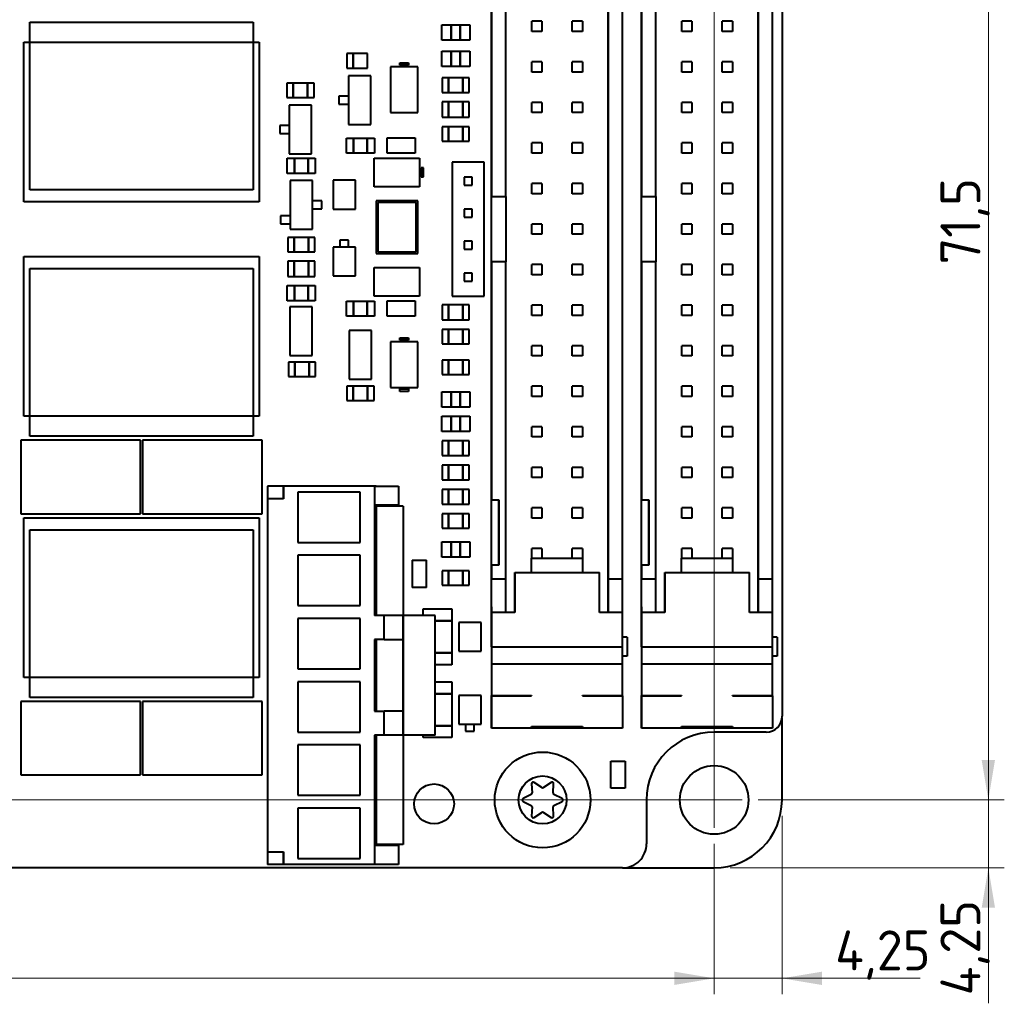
# Model space of a CAD drawing. Header units: millimetres. Extents: x 0 to 420, y -1 to 297.
# Tile 19 of 21: x 315 to 376, y 117 to 178. Entities that reach past the tile are written whole.
import ezdxf
from ezdxf.enums import TextEntityAlignment as Align

# ---------------------------------------------------------------- set-up
doc = ezdxf.new("R2010")
doc.units = ezdxf.units.MM
for name, color, linetype in [('INGOMBRO_MAIN_CS', 7, 'Continuous'), ('Livello1', 7, 'Continuous'), ('ME001258.00_R00_', 7, 'Continuous'), ('VI000393-SCR_TB_', 7, 'Continuous')]:
    doc.layers.add(name, color=color, linetype=linetype)
doc.styles.add('SEACAD_Solid_Edge_ISO', font='txt')
doc.styles.add('SEACAD_Solid_Edge_ISOB', font='seisobd.ttf')
doc.dimstyles.new('ISO_Powersoft', dxfattribs={"dimtxt": 2.5, "dimasz": 2.5, "dimexe": 1, "dimexo": 1, "dimgap": 0.5, "dimtad": 1, "dimtxsty": 'SEACAD_Solid_Edge_ISO', "dimblk1": '_SE_FILLED', "dimblk2": '_SE_FILLED', "dimsah": 1, "dimcen": 1.25, "dimadec": 1, "dimazin": 0, "dimtfac": 0.6, "dimtdec": 3, "dimtmove": 0, "dimatfit": 3, "dimfxl": 1, "dimtolj": 1, "dimarcsym": 0})

# ---------------------------------------------------------------- blocks, each defined once
blk = doc.blocks.new('SEANNOT_GROUP1')
at = {"layer": 'Livello1', "color": 7, "linetype": 'Continuous', "lineweight": 20}
blk.add_line((358.076, 127.627), (358.076, 202.627), dxfattribs=at)
blk = doc.blocks.new('SEANNOT_GROUP2')
at = {"layer": 'Livello1', "color": 7, "linetype": 'Continuous', "lineweight": 20}
blk.add_line((359.826, 129.377), (174.826, 129.377), dxfattribs=at)
blk = doc.blocks.new('SE')
at = {"layer": 'INGOMBRO_MAIN_CS', "color": 7, "linetype": 'Continuous', "lineweight": 40}
for p, q in [((362.334, 195.626), (362.334, 134.626)), ((344.133, 141.477), (344.133, 188.777)), ((351.433, 141.127), (351.433, 189.127)), ((353.531, 141.477), (353.531, 188.777)), ((360.831, 141.127), (360.831, 189.127)), ((345.033, 167.177), (345.033, 187.027)), ((351.433, 187.027), (351.433, 143.227)), ((352.333, 143.227), (352.333, 187.027)), ((354.431, 167.177), (354.431, 187.027)), ((360.831, 187.027), (360.831, 143.227)), ((361.731, 143.227), (361.731, 187.027)), ((344.133, 181.077), (344.133, 167.177)), ((353.531, 181.077), (353.531, 167.177)), ((315.198, 167.598), (315.198, 178.098)), ((315.198, 178.098), (329.198, 178.098)), ((329.198, 178.098), (329.198, 167.598)), ((341.008, 176.971), (341.008, 177.921)), ((341.008, 177.921), (341.608, 177.921)), ((341.608, 176.971), (341.608, 177.921)), ((341.608, 177.921), (342.158, 177.921)), ((341.608, 177.921), (341.608, 176.971)), ((342.158, 177.921), (342.158, 176.971)), ((342.158, 176.971), (342.158, 177.921)), ((342.158, 177.921), (342.758, 177.921)), ((342.758, 177.921), (342.758, 176.971)), ((347.28, 178.144), (346.645, 178.144)), ((346.645, 177.509), (346.645, 178.144)), ((346.645, 177.509), (346.645, 178.144)), ((347.28, 178.144), (347.28, 177.509)), ((349.185, 177.509), (349.185, 178.144)), ((349.185, 177.509), (349.185, 178.144)), ((349.82, 178.144), (349.185, 178.144)), ((349.82, 178.144), (349.82, 177.509)), ((356.678, 178.144), (356.043, 178.144)), ((356.043, 177.509), (356.043, 178.144)), ((356.043, 177.509), (356.043, 178.144)), ((356.678, 178.144), (356.678, 177.509)), ((358.583, 177.509), (358.583, 178.144)), ((358.583, 177.509), (358.583, 178.144)), ((359.218, 178.144), (358.583, 178.144)), ((359.218, 178.144), (359.218, 177.509)), ((347.28, 177.509), (346.645, 177.509)), ((349.82, 177.509), (349.185, 177.509)), ((356.678, 177.509), (356.043, 177.509)), ((359.218, 177.509), (358.583, 177.509)), ((314.823, 166.848), (314.823, 176.848)), ((314.823, 176.848), (329.573, 176.848)), ((329.573, 176.848), (329.573, 166.848)), ((341.608, 176.971), (341.008, 176.971)), ((342.158, 176.971), (341.608, 176.971)), ((342.758, 176.971), (342.158, 176.971)), ((335.064, 176.118), (335.064, 175.218)), ((335.464, 176.118), (335.064, 176.118)), ((335.464, 175.218), (335.464, 176.118)), ((336.364, 176.118), (335.464, 176.118)), ((335.464, 176.118), (335.464, 175.218)), ((336.364, 175.218), (336.364, 176.118)), ((341.008, 175.32), (341.008, 176.27)), ((341.008, 176.27), (341.608, 176.27)), ((341.608, 175.32), (341.608, 176.27)), ((341.608, 176.27), (342.158, 176.27)), ((341.608, 176.27), (341.608, 175.32)), ((342.158, 176.27), (342.158, 175.32)), ((342.158, 175.32), (342.158, 176.27)), ((342.158, 176.27), (342.758, 176.27)), ((342.758, 176.27), (342.758, 175.32)), ((335.064, 175.218), (335.464, 175.218)), ((335.464, 175.218), (336.364, 175.218)), ((339.507, 175.289), (337.807, 175.289)), ((337.807, 175.289), (337.807, 172.439)), ((338.382, 175.389), (338.382, 175.539)), ((338.382, 175.539), (338.932, 175.539)), ((338.932, 175.389), (338.382, 175.389)), ((338.932, 175.539), (338.932, 175.389)), ((339.507, 172.439), (339.507, 175.289)), ((341.608, 175.32), (341.008, 175.32)), ((342.158, 175.32), (341.608, 175.32)), ((342.758, 175.32), (342.158, 175.32)), ((346.645, 174.969), (346.645, 175.604)), ((346.645, 174.969), (346.645, 175.604)), ((347.28, 175.604), (346.645, 175.604)), ((347.28, 175.604), (347.28, 174.969)), ((349.82, 175.604), (349.185, 175.604)), ((349.185, 174.969), (349.185, 175.604)), ((349.185, 174.969), (349.185, 175.604)), ((349.82, 175.604), (349.82, 174.969)), ((356.043, 174.969), (356.043, 175.604)), ((356.043, 174.969), (356.043, 175.604)), ((356.678, 175.604), (356.043, 175.604)), ((356.678, 175.604), (356.678, 174.969)), ((359.218, 175.604), (358.583, 175.604)), ((358.583, 174.969), (358.583, 175.604)), ((358.583, 174.969), (358.583, 175.604)), ((359.218, 175.604), (359.218, 174.969)), ((336.563, 174.724), (335.163, 174.724)), ((335.163, 174.724), (335.163, 171.674)), ((336.563, 171.674), (336.563, 174.724)), ((341.033, 174.594), (341.033, 173.693)), ((341.433, 174.594), (341.033, 174.594)), ((341.433, 173.693), (341.433, 174.594)), ((342.333, 174.594), (341.433, 174.594)), ((341.433, 174.594), (341.433, 173.693)), ((342.333, 174.594), (342.333, 173.693)), ((342.733, 174.594), (342.333, 174.594)), ((342.333, 173.693), (342.333, 174.594)), ((342.733, 173.693), (342.733, 174.594)), ((347.28, 174.969), (346.645, 174.969)), ((349.82, 174.969), (349.185, 174.969)), ((356.678, 174.969), (356.043, 174.969)), ((359.218, 174.969), (358.583, 174.969)), ((331.305, 174.263), (331.305, 173.363)), ((331.705, 174.263), (331.305, 174.263)), ((331.705, 173.363), (331.705, 174.263)), ((332.605, 174.263), (331.705, 174.263)), ((331.705, 174.263), (331.705, 173.363)), ((332.605, 174.263), (332.605, 173.363)), ((333.005, 174.263), (332.605, 174.263)), ((332.605, 173.363), (332.605, 174.263)), ((333.005, 173.363), (333.005, 174.263)), ((331.305, 173.363), (331.705, 173.363)), ((331.705, 173.363), (332.605, 173.363)), ((332.605, 173.363), (333.005, 173.363)), ((334.563, 173.449), (334.563, 172.949)), ((335.163, 173.449), (334.563, 173.449)), ((341.033, 173.693), (341.433, 173.693)), ((341.433, 173.693), (342.333, 173.693)), ((342.333, 173.693), (342.733, 173.693)), ((332.855, 172.895), (331.455, 172.895)), ((331.455, 172.895), (331.455, 169.845)), ((332.855, 169.845), (332.855, 172.895)), ((334.563, 172.949), (335.163, 172.949)), ((341.433, 173.094), (341.033, 173.094)), ((341.033, 173.094), (341.033, 172.144)), ((341.433, 172.144), (341.433, 173.094)), ((342.333, 173.094), (341.433, 173.094)), ((341.433, 173.094), (341.433, 172.144)), ((342.733, 173.094), (342.333, 173.094)), ((342.333, 173.094), (342.333, 172.144)), ((342.333, 172.144), (342.333, 173.094)), ((342.733, 172.144), (342.733, 173.094)), ((347.28, 173.064), (346.645, 173.064)), ((346.645, 172.429), (346.645, 173.064)), ((346.645, 172.429), (346.645, 173.064)), ((347.28, 173.064), (347.28, 172.429)), ((349.185, 172.429), (349.185, 173.064)), ((349.185, 172.429), (349.185, 173.064)), ((349.82, 173.064), (349.185, 173.064)), ((349.82, 173.064), (349.82, 172.429)), ((356.678, 173.064), (356.043, 173.064)), ((356.043, 172.429), (356.043, 173.064)), ((356.043, 172.429), (356.043, 173.064)), ((356.678, 173.064), (356.678, 172.429)), ((358.583, 172.429), (358.583, 173.064)), ((358.583, 172.429), (358.583, 173.064)), ((359.218, 173.064), (358.583, 173.064)), ((359.218, 173.064), (359.218, 172.429)), ((337.807, 172.439), (339.507, 172.439)), ((341.033, 172.144), (341.433, 172.144)), ((341.433, 172.144), (342.333, 172.144)), ((342.333, 172.144), (342.733, 172.144)), ((347.28, 172.429), (346.645, 172.429)), ((349.82, 172.429), (349.185, 172.429)), ((356.678, 172.429), (356.043, 172.429)), ((359.218, 172.429), (358.583, 172.429)), ((330.855, 171.62), (330.855, 171.12)), ((331.455, 171.62), (330.855, 171.62)), ((335.163, 171.674), (336.563, 171.674)), ((341.033, 171.545), (341.033, 170.645)), ((341.433, 171.545), (341.033, 171.545)), ((341.433, 170.645), (341.433, 171.545)), ((342.333, 171.545), (341.433, 171.545)), ((341.433, 171.545), (341.433, 170.645)), ((342.333, 171.545), (342.333, 170.645)), ((342.733, 171.545), (342.333, 171.545)), ((342.333, 170.645), (342.333, 171.545)), ((342.733, 170.645), (342.733, 171.545)), ((330.855, 171.12), (331.455, 171.12)), ((335.039, 169.884), (335.039, 170.834)), ((335.039, 170.834), (335.489, 170.834)), ((335.489, 170.834), (335.489, 169.884)), ((335.489, 169.884), (335.489, 170.834)), ((335.489, 170.834), (336.339, 170.834)), ((336.339, 169.884), (336.339, 170.834)), ((336.339, 170.834), (336.789, 170.834)), ((336.339, 170.834), (336.339, 169.884)), ((336.789, 170.834), (336.789, 169.884)), ((337.579, 170.839), (339.339, 170.839)), ((337.579, 169.879), (337.579, 170.839)), ((339.339, 170.839), (339.339, 169.879)), ((341.033, 170.645), (341.433, 170.645)), ((341.433, 170.645), (342.333, 170.645)), ((342.333, 170.645), (342.733, 170.645)), ((347.28, 170.524), (346.645, 170.524)), ((346.645, 169.889), (346.645, 170.524)), ((346.645, 169.889), (346.645, 170.524)), ((347.28, 170.524), (347.28, 169.889)), ((349.185, 169.889), (349.185, 170.524)), ((349.185, 169.889), (349.185, 170.524)), ((349.82, 170.524), (349.185, 170.524)), ((349.82, 170.524), (349.82, 169.889)), ((356.678, 170.524), (356.043, 170.524)), ((356.043, 169.889), (356.043, 170.524)), ((356.043, 169.889), (356.043, 170.524)), ((356.678, 170.524), (356.678, 169.889)), ((358.583, 169.889), (358.583, 170.524)), ((358.583, 169.889), (358.583, 170.524)), ((359.218, 170.524), (358.583, 170.524)), ((359.218, 170.524), (359.218, 169.889)), ((331.455, 169.845), (332.855, 169.845)), ((335.489, 169.884), (335.039, 169.884)), ((336.339, 169.884), (335.489, 169.884)), ((336.789, 169.884), (336.339, 169.884)), ((339.339, 169.879), (337.579, 169.879)), ((347.28, 169.889), (346.645, 169.889)), ((349.82, 169.889), (349.185, 169.889)), ((356.678, 169.889), (356.043, 169.889)), ((359.218, 169.889), (358.583, 169.889)), ((331.33, 168.614), (331.33, 169.564)), ((331.33, 169.564), (331.78, 169.564)), ((331.78, 169.564), (331.78, 168.614)), ((331.78, 168.614), (331.78, 169.564)), ((331.78, 169.564), (332.63, 169.564)), ((332.63, 168.614), (332.63, 169.564)), ((332.63, 169.564), (333.08, 169.564)), ((332.63, 169.564), (332.63, 168.614)), ((333.08, 169.564), (333.08, 168.614)), ((336.78, 169.583), (339.62, 169.583)), ((336.78, 167.783), (336.78, 169.583)), ((339.62, 169.583), (339.62, 167.783)), ((343.67, 169.327), (341.67, 169.327)), ((341.67, 169.327), (341.67, 160.926)), ((343.67, 160.926), (343.67, 169.327)), ((331.78, 168.614), (331.33, 168.614)), ((332.63, 168.614), (331.78, 168.614)), ((333.08, 168.614), (332.63, 168.614)), ((339.875, 168.958), (339.725, 168.958)), ((339.725, 168.958), (339.725, 168.408)), ((339.875, 168.408), (339.875, 168.958)), ((332.905, 168.18), (331.505, 168.18)), ((331.505, 168.18), (331.505, 165.13)), ((332.905, 165.13), (332.905, 168.18)), ((335.598, 168.186), (334.198, 168.186)), ((334.198, 168.186), (334.198, 166.385)), ((335.598, 166.385), (335.598, 168.186)), ((339.725, 168.408), (339.875, 168.408)), ((342.92, 168.377), (342.42, 168.377)), ((342.42, 168.377), (342.42, 167.877)), ((342.42, 167.877), (342.92, 167.877)), ((342.92, 167.877), (342.92, 168.377)), ((346.645, 167.349), (346.645, 167.984)), ((346.645, 167.349), (346.645, 167.984)), ((347.28, 167.984), (346.645, 167.984)), ((347.28, 167.984), (347.28, 167.349)), ((349.82, 167.984), (349.185, 167.984)), ((349.185, 167.349), (349.185, 167.984)), ((349.185, 167.349), (349.185, 167.984)), ((349.82, 167.984), (349.82, 167.349)), ((356.043, 167.349), (356.043, 167.984)), ((356.043, 167.349), (356.043, 167.984)), ((356.678, 167.984), (356.043, 167.984)), ((356.678, 167.984), (356.678, 167.349)), ((359.218, 167.984), (358.583, 167.984)), ((358.583, 167.349), (358.583, 167.984)), ((358.583, 167.349), (358.583, 167.984)), ((359.218, 167.984), (359.218, 167.349)), ((329.198, 167.598), (315.198, 167.598)), ((339.62, 167.783), (336.78, 167.783)), ((344.133, 167.177), (345.033, 167.177)), ((344.133, 163.077), (344.133, 167.177)), ((345.033, 167.177), (345.033, 163.077)), ((345.033, 167.177), (345.033, 163.077)), ((347.28, 167.349), (346.645, 167.349)), ((349.82, 167.349), (349.185, 167.349)), ((353.531, 167.177), (354.431, 167.177)), ((353.531, 163.077), (353.531, 167.177)), ((354.431, 167.177), (354.431, 163.077)), ((354.431, 167.177), (354.431, 163.077)), ((356.678, 167.349), (356.043, 167.349)), ((359.218, 167.349), (358.583, 167.349)), ((329.573, 166.848), (314.823, 166.848)), ((333.505, 166.905), (332.905, 166.905)), ((333.505, 166.405), (333.505, 166.905)), ((336.9, 166.904), (336.9, 165.453)), ((339.5, 166.904), (336.9, 166.904)), ((337, 166.791), (337, 163.716)), ((339.4, 166.791), (337, 166.791)), ((339.4, 163.716), (339.4, 166.791)), ((339.5, 165.453), (339.5, 166.904)), ((330.905, 165.955), (330.905, 165.455)), ((331.505, 165.955), (330.905, 165.955)), ((332.905, 166.405), (333.505, 166.405)), ((334.198, 166.385), (335.598, 166.385)), ((342.92, 166.377), (342.42, 166.377)), ((342.42, 166.377), (342.42, 165.877)), ((342.92, 165.877), (342.92, 166.377)), ((330.905, 165.455), (331.505, 165.455)), ((336.9, 165.453), (336.9, 165.454)), ((336.9, 165.454), (336.9, 165.066)), ((339.5, 165.054), (339.5, 165.453)), ((342.42, 165.877), (342.92, 165.877)), ((347.28, 165.444), (346.645, 165.444)), ((346.645, 164.809), (346.645, 165.444)), ((346.645, 164.809), (346.645, 165.444)), ((347.28, 165.444), (347.28, 164.809)), ((349.82, 165.444), (349.185, 165.444)), ((349.185, 164.809), (349.185, 165.444)), ((349.185, 164.809), (349.185, 165.444)), ((349.82, 165.444), (349.82, 164.809)), ((356.678, 165.444), (356.043, 165.444)), ((356.043, 164.809), (356.043, 165.444)), ((356.043, 164.809), (356.043, 165.444)), ((356.678, 165.444), (356.678, 164.809)), ((359.218, 165.444), (358.583, 165.444)), ((358.583, 164.809), (358.583, 165.444)), ((358.583, 164.809), (358.583, 165.444)), ((359.218, 165.444), (359.218, 164.809)), ((331.505, 165.13), (332.905, 165.13)), ((336.9, 165.066), (336.9, 165.066)), ((336.9, 165.066), (336.9, 163.604)), ((339.5, 163.604), (339.5, 165.054)), ((347.28, 164.809), (346.645, 164.809)), ((349.82, 164.809), (349.185, 164.809)), ((356.678, 164.809), (356.043, 164.809)), ((359.218, 164.809), (358.583, 164.809)), ((331.355, 164.611), (331.355, 163.711)), ((331.755, 164.611), (331.355, 164.611)), ((331.755, 163.711), (331.755, 164.611)), ((332.655, 164.611), (331.755, 164.611)), ((331.755, 164.611), (331.755, 163.711)), ((332.655, 164.611), (332.655, 163.711)), ((333.055, 164.611), (332.655, 164.611)), ((332.655, 163.711), (332.655, 164.611)), ((333.055, 163.711), (333.055, 164.611)), ((334.623, 164.444), (334.623, 163.995)), ((335.173, 164.444), (334.623, 164.444)), ((335.173, 163.995), (335.173, 164.444)), ((342.92, 164.377), (342.42, 164.377)), ((342.42, 164.377), (342.42, 163.877)), ((342.92, 163.877), (342.92, 164.377)), ((331.355, 163.711), (331.755, 163.711)), ((331.755, 163.711), (332.655, 163.711)), ((332.655, 163.711), (333.055, 163.711)), ((335.598, 163.995), (334.198, 163.995)), ((334.198, 163.995), (334.198, 162.195)), ((335.598, 162.195), (335.598, 163.995)), ((336.9, 163.604), (339.5, 163.604)), ((337, 163.716), (339.4, 163.716)), ((342.42, 163.877), (342.92, 163.877)), ((314.823, 153.405), (314.823, 163.405)), ((314.823, 163.405), (329.573, 163.405)), ((329.573, 163.405), (329.573, 153.405)), ((331.755, 163.112), (331.355, 163.112)), ((331.355, 163.112), (331.355, 162.162)), ((331.755, 162.162), (331.755, 163.112)), ((332.655, 163.112), (331.755, 163.112)), ((331.755, 163.112), (331.755, 162.162)), ((333.055, 163.112), (332.655, 163.112)), ((332.655, 163.112), (332.655, 162.162)), ((332.655, 162.162), (332.655, 163.112)), ((333.055, 162.162), (333.055, 163.112)), ((345.033, 163.077), (344.133, 163.077)), ((344.133, 163.077), (344.133, 148.177)), ((345.033, 143.227), (345.033, 163.077)), ((347.28, 162.904), (346.645, 162.904)), ((346.645, 162.269), (346.645, 162.904)), ((346.645, 162.269), (346.645, 162.904)), ((347.28, 162.904), (347.28, 162.269)), ((349.82, 162.904), (349.185, 162.904)), ((349.185, 162.269), (349.185, 162.904)), ((349.185, 162.269), (349.185, 162.904)), ((349.82, 162.904), (349.82, 162.269)), ((354.431, 163.077), (353.531, 163.077)), ((353.531, 163.077), (353.531, 148.177)), ((354.431, 143.227), (354.431, 163.077)), ((356.678, 162.904), (356.043, 162.904)), ((356.043, 162.269), (356.043, 162.904)), ((356.043, 162.269), (356.043, 162.904)), ((356.678, 162.904), (356.678, 162.269)), ((359.218, 162.904), (358.583, 162.904)), ((358.583, 162.269), (358.583, 162.904)), ((358.583, 162.269), (358.583, 162.904)), ((359.218, 162.904), (359.218, 162.269)), ((315.198, 152.155), (315.198, 162.655)), ((315.198, 162.655), (329.198, 162.655)), ((329.198, 162.655), (329.198, 152.155)), ((336.78, 162.725), (339.62, 162.725)), ((336.78, 160.925), (336.78, 162.725)), ((339.62, 162.725), (339.62, 160.925)), ((342.92, 162.377), (342.42, 162.377)), ((342.42, 162.377), (342.42, 161.877)), ((342.92, 161.877), (342.92, 162.377)), ((347.28, 162.269), (346.645, 162.269)), ((349.82, 162.269), (349.185, 162.269)), ((356.678, 162.269), (356.043, 162.269)), ((359.218, 162.269), (358.583, 162.269)), ((331.355, 162.162), (331.755, 162.162)), ((331.755, 162.162), (332.655, 162.162)), ((332.655, 162.162), (333.055, 162.162)), ((334.198, 162.195), (335.598, 162.195)), ((342.42, 161.877), (342.92, 161.877)), ((331.33, 160.638), (331.33, 161.588)), ((331.33, 161.588), (331.78, 161.588)), ((331.78, 161.588), (331.78, 160.638)), ((331.78, 160.638), (331.78, 161.588)), ((331.78, 161.588), (332.63, 161.588)), ((332.63, 160.638), (332.63, 161.588)), ((332.63, 161.588), (333.08, 161.588)), ((332.63, 161.588), (332.63, 160.638)), ((333.08, 161.588), (333.08, 160.638)), ((331.78, 160.638), (331.33, 160.638)), ((332.63, 160.638), (331.78, 160.638)), ((333.08, 160.638), (332.63, 160.638)), ((335.039, 159.673), (335.039, 160.623)), ((335.039, 160.623), (335.489, 160.623)), ((335.489, 160.623), (335.489, 159.673)), ((335.489, 159.673), (335.489, 160.623)), ((335.489, 160.623), (336.339, 160.623)), ((336.339, 159.673), (336.339, 160.623)), ((336.339, 160.623), (336.789, 160.623)), ((336.339, 160.623), (336.339, 159.673)), ((339.62, 160.925), (336.78, 160.925)), ((336.789, 160.623), (336.789, 159.673)), ((337.579, 160.628), (339.339, 160.628)), ((337.579, 159.668), (337.579, 160.628)), ((339.339, 160.628), (339.339, 159.668)), ((341.433, 160.395), (341.033, 160.395)), ((341.033, 160.395), (341.033, 159.445)), ((341.433, 159.445), (341.433, 160.395)), ((342.333, 160.395), (341.433, 160.395)), ((341.433, 160.395), (341.433, 159.445)), ((341.67, 160.926), (343.67, 160.926)), ((342.733, 160.395), (342.333, 160.395)), ((342.333, 160.395), (342.333, 159.445)), ((342.333, 159.445), (342.333, 160.395)), ((342.733, 159.445), (342.733, 160.395)), ((332.88, 160.256), (331.48, 160.256)), ((331.48, 160.256), (331.48, 157.206)), ((332.88, 157.206), (332.88, 160.256)), ((347.28, 160.364), (346.645, 160.364)), ((346.645, 159.729), (346.645, 160.364)), ((346.645, 159.729), (346.645, 160.364)), ((347.28, 160.364), (347.28, 159.729)), ((349.82, 160.364), (349.185, 160.364)), ((349.185, 159.729), (349.185, 160.364)), ((349.185, 159.729), (349.185, 160.364)), ((349.82, 160.364), (349.82, 159.729)), ((356.678, 160.364), (356.043, 160.364)), ((356.043, 159.729), (356.043, 160.364)), ((356.043, 159.729), (356.043, 160.364)), ((356.678, 160.364), (356.678, 159.729)), ((359.218, 160.364), (358.583, 160.364)), ((358.583, 159.729), (358.583, 160.364)), ((358.583, 159.729), (358.583, 160.364)), ((359.218, 160.364), (359.218, 159.729)), ((335.489, 159.673), (335.039, 159.673)), ((336.339, 159.673), (335.489, 159.673)), ((336.789, 159.673), (336.339, 159.673)), ((339.339, 159.668), (337.579, 159.668)), ((341.033, 159.445), (341.433, 159.445)), ((341.433, 159.445), (342.333, 159.445)), ((342.333, 159.445), (342.733, 159.445)), ((347.28, 159.729), (346.645, 159.729)), ((349.82, 159.729), (349.185, 159.729)), ((356.678, 159.729), (356.043, 159.729)), ((359.218, 159.729), (358.583, 159.729)), ((336.614, 158.782), (335.214, 158.782)), ((335.214, 158.782), (335.214, 155.732)), ((336.614, 155.732), (336.614, 158.782)), ((341.033, 158.845), (341.033, 157.945)), ((341.433, 158.845), (341.033, 158.845)), ((342.333, 158.845), (341.433, 158.845)), ((341.433, 158.845), (341.433, 157.945)), ((341.433, 157.945), (341.433, 158.845)), ((342.333, 157.945), (342.333, 158.845)), ((342.333, 158.845), (342.333, 157.945)), ((342.733, 158.845), (342.333, 158.845)), ((342.733, 157.945), (342.733, 158.845)), ((339.507, 158.068), (337.807, 158.068)), ((337.807, 158.068), (337.807, 155.218)), ((338.382, 158.168), (338.382, 158.318)), ((338.382, 158.318), (338.932, 158.318)), ((338.932, 158.168), (338.382, 158.168)), ((338.932, 158.318), (338.932, 158.168)), ((339.507, 155.218), (339.507, 158.068)), ((341.033, 157.945), (341.433, 157.945)), ((341.433, 157.945), (342.333, 157.945)), ((342.333, 157.945), (342.733, 157.945)), ((346.645, 157.189), (346.645, 157.824)), ((346.645, 157.189), (346.645, 157.824)), ((347.28, 157.824), (346.645, 157.824)), ((347.28, 157.824), (347.28, 157.189)), ((349.82, 157.824), (349.185, 157.824)), ((349.185, 157.189), (349.185, 157.824)), ((349.185, 157.189), (349.185, 157.824)), ((349.82, 157.824), (349.82, 157.189)), ((356.043, 157.189), (356.043, 157.824)), ((356.043, 157.189), (356.043, 157.824)), ((356.678, 157.824), (356.043, 157.824)), ((356.678, 157.824), (356.678, 157.189)), ((359.218, 157.824), (358.583, 157.824)), ((358.583, 157.189), (358.583, 157.824)), ((358.583, 157.189), (358.583, 157.824)), ((359.218, 157.824), (359.218, 157.189)), ((331.406, 156.788), (331.406, 155.888)), ((331.806, 156.788), (331.406, 156.788)), ((331.48, 157.206), (332.88, 157.206)), ((331.806, 155.888), (331.806, 156.788)), ((332.706, 156.788), (331.806, 156.788)), ((331.806, 156.788), (331.806, 155.888)), ((332.706, 156.788), (332.706, 155.888)), ((333.106, 156.788), (332.706, 156.788)), ((332.706, 155.888), (332.706, 156.788)), ((333.106, 155.888), (333.106, 156.788)), ((341.033, 156.915), (341.033, 156.015)), ((341.433, 156.915), (341.033, 156.915)), ((341.433, 156.015), (341.433, 156.915)), ((342.333, 156.915), (341.433, 156.915)), ((341.433, 156.915), (341.433, 156.015)), ((342.333, 156.915), (342.333, 156.015)), ((342.733, 156.915), (342.333, 156.915)), ((342.333, 156.015), (342.333, 156.915)), ((342.733, 156.015), (342.733, 156.915)), ((347.28, 157.189), (346.645, 157.189)), ((349.82, 157.189), (349.185, 157.189)), ((356.678, 157.189), (356.043, 157.189)), ((359.218, 157.189), (358.583, 157.189)), ((331.406, 155.888), (331.806, 155.888)), ((331.806, 155.888), (332.706, 155.888)), ((332.706, 155.888), (333.106, 155.888)), ((335.214, 155.732), (336.614, 155.732)), ((341.033, 156.015), (341.433, 156.015)), ((341.433, 156.015), (342.333, 156.015)), ((342.333, 156.015), (342.733, 156.015)), ((335.064, 155.289), (335.064, 154.389)), ((335.464, 155.289), (335.064, 155.289)), ((336.364, 155.289), (335.464, 155.289)), ((335.464, 155.289), (335.464, 154.389)), ((335.464, 154.389), (335.464, 155.289)), ((336.364, 154.389), (336.364, 155.289)), ((336.364, 155.289), (336.364, 154.389)), ((336.764, 155.289), (336.364, 155.289)), ((336.764, 154.389), (336.764, 155.289)), ((337.807, 155.218), (339.507, 155.218)), ((338.382, 154.968), (338.382, 155.118)), ((338.382, 155.118), (338.932, 155.118)), ((338.932, 154.968), (338.382, 154.968)), ((338.932, 155.118), (338.932, 154.968)), ((341.008, 153.984), (341.008, 154.934)), ((341.008, 154.934), (341.608, 154.934)), ((341.608, 153.984), (341.608, 154.934)), ((341.608, 154.934), (342.158, 154.934)), ((341.608, 154.934), (341.608, 153.984)), ((342.158, 154.934), (342.158, 153.984)), ((342.158, 153.984), (342.158, 154.934)), ((342.158, 154.934), (342.758, 154.934)), ((342.758, 154.934), (342.758, 153.984)), ((346.645, 154.649), (346.645, 155.284)), ((346.645, 154.649), (346.645, 155.284)), ((347.28, 155.284), (346.645, 155.284)), ((347.28, 155.284), (347.28, 154.649)), ((349.82, 155.284), (349.185, 155.284)), ((349.185, 154.649), (349.185, 155.284)), ((349.185, 154.649), (349.185, 155.284)), ((349.82, 155.284), (349.82, 154.649)), ((356.043, 154.649), (356.043, 155.284)), ((356.043, 154.649), (356.043, 155.284)), ((356.678, 155.284), (356.043, 155.284)), ((356.678, 155.284), (356.678, 154.649)), ((359.218, 155.284), (358.583, 155.284)), ((358.583, 154.649), (358.583, 155.284)), ((358.583, 154.649), (358.583, 155.284)), ((359.218, 155.284), (359.218, 154.649)), ((335.064, 154.389), (335.464, 154.389)), ((335.464, 154.389), (336.364, 154.389)), ((336.364, 154.389), (336.764, 154.389)), ((347.28, 154.649), (346.645, 154.649)), ((349.82, 154.649), (349.185, 154.649)), ((356.678, 154.649), (356.043, 154.649)), ((359.218, 154.649), (358.583, 154.649)), ((341.608, 153.984), (341.008, 153.984)), ((342.158, 153.984), (341.608, 153.984)), ((342.758, 153.984), (342.158, 153.984)), ((329.573, 153.405), (314.823, 153.405)), ((341.008, 152.46), (341.008, 153.41)), ((341.008, 153.41), (341.608, 153.41)), ((341.608, 152.46), (341.608, 153.41)), ((341.608, 153.41), (342.158, 153.41)), ((341.608, 153.41), (341.608, 152.46)), ((342.158, 153.41), (342.158, 152.46)), ((342.158, 152.46), (342.158, 153.41)), ((342.158, 153.41), (342.758, 153.41)), ((342.758, 153.41), (342.758, 152.46)), ((341.608, 152.46), (341.008, 152.46)), ((342.158, 152.46), (341.608, 152.46)), ((342.758, 152.46), (342.158, 152.46)), ((347.28, 152.744), (346.645, 152.744)), ((346.645, 152.109), (346.645, 152.744)), ((346.645, 152.109), (346.645, 152.744)), ((347.28, 152.744), (347.28, 152.109)), ((349.82, 152.744), (349.185, 152.744)), ((349.185, 152.109), (349.185, 152.744)), ((349.185, 152.109), (349.185, 152.744)), ((349.82, 152.744), (349.82, 152.109)), ((356.678, 152.744), (356.043, 152.744)), ((356.043, 152.109), (356.043, 152.744)), ((356.043, 152.109), (356.043, 152.744)), ((356.678, 152.744), (356.678, 152.109)), ((359.218, 152.744), (358.583, 152.744)), ((358.583, 152.109), (358.583, 152.744)), ((358.583, 152.109), (358.583, 152.744)), ((359.218, 152.744), (359.218, 152.109)), ((322.138, 151.907), (314.638, 151.907)), ((314.638, 151.907), (314.638, 147.307)), ((329.198, 152.155), (315.198, 152.155)), ((322.138, 147.307), (322.138, 151.907)), ((329.758, 151.907), (322.258, 151.907)), ((322.258, 151.907), (322.258, 147.307)), ((329.758, 147.307), (329.758, 151.907)), ((341.033, 151.86), (341.033, 150.96)), ((341.433, 151.86), (341.033, 151.86)), ((342.333, 151.86), (341.433, 151.86)), ((341.433, 151.86), (341.433, 150.96)), ((341.433, 150.96), (341.433, 151.86)), ((342.333, 150.96), (342.333, 151.86)), ((342.333, 151.86), (342.333, 150.96)), ((342.733, 151.86), (342.333, 151.86)), ((342.733, 150.96), (342.733, 151.86)), ((347.28, 152.109), (346.645, 152.109)), ((349.82, 152.109), (349.185, 152.109)), ((356.678, 152.109), (356.043, 152.109)), ((359.218, 152.109), (358.583, 152.109)), ((341.033, 150.96), (341.433, 150.96)), ((341.433, 150.96), (342.333, 150.96)), ((342.333, 150.96), (342.733, 150.96)), ((341.033, 150.336), (341.033, 149.436)), ((341.433, 150.336), (341.033, 150.336)), ((341.433, 149.436), (341.433, 150.336)), ((342.333, 150.336), (341.433, 150.336)), ((341.433, 150.336), (341.433, 149.436)), ((342.333, 150.336), (342.333, 149.436)), ((342.733, 150.336), (342.333, 150.336)), ((342.333, 149.436), (342.333, 150.336)), ((342.733, 149.436), (342.733, 150.336)), ((346.645, 149.569), (346.645, 150.204)), ((346.645, 149.569), (346.645, 150.204)), ((347.28, 150.204), (346.645, 150.204)), ((347.28, 150.204), (347.28, 149.569)), ((349.82, 150.204), (349.185, 150.204)), ((349.185, 149.569), (349.185, 150.204)), ((349.185, 149.569), (349.185, 150.204)), ((349.82, 150.204), (349.82, 149.569)), ((356.043, 149.569), (356.043, 150.204)), ((356.043, 149.569), (356.043, 150.204)), ((356.678, 150.204), (356.043, 150.204)), ((356.678, 150.204), (356.678, 149.569)), ((359.218, 150.204), (358.583, 150.204)), ((358.583, 149.569), (358.583, 150.204)), ((358.583, 149.569), (358.583, 150.204)), ((359.218, 150.204), (359.218, 149.569)), ((341.033, 149.436), (341.433, 149.436)), ((341.433, 149.436), (342.333, 149.436)), ((342.333, 149.436), (342.733, 149.436)), ((347.28, 149.569), (346.645, 149.569)), ((349.82, 149.569), (349.185, 149.569)), ((356.678, 149.569), (356.043, 149.569)), ((359.218, 149.569), (358.583, 149.569)), ((336.898, 149.037), (330.098, 149.037)), ((330.098, 149.037), (330.098, 125.337)), ((331.098, 148.236), (331.098, 149.036)), ((331.098, 149.036), (331.098, 148.236)), ((336.798, 149.036), (331.098, 149.036)), ((336.798, 149.036), (336.798, 140.936)), ((336.798, 149.036), (338.298, 149.036)), ((338.298, 149.036), (338.298, 147.836)), ((341.033, 148.812), (341.033, 147.912)), ((341.433, 148.812), (341.033, 148.812)), ((341.433, 147.912), (341.433, 148.812)), ((342.333, 148.812), (341.433, 148.812)), ((341.433, 148.812), (341.433, 147.912)), ((342.333, 148.812), (342.333, 147.912)), ((342.733, 148.812), (342.333, 148.812)), ((342.333, 147.912), (342.333, 148.812)), ((342.733, 147.912), (342.733, 148.812)), ((331.098, 148.236), (330.098, 148.236)), ((330.098, 148.236), (330.098, 126.136)), ((330.098, 148.236), (330.098, 126.136)), ((331.998, 148.661), (331.998, 145.511)), ((335.898, 148.661), (331.998, 148.661)), ((335.898, 145.511), (335.898, 148.661)), ((335.898, 145.511), (335.898, 148.661)), ((344.133, 144.077), (344.133, 148.177)), ((344.133, 148.177), (344.583, 148.177)), ((344.583, 148.177), (344.583, 144.077)), ((344.583, 144.077), (344.583, 148.177)), ((353.531, 144.077), (353.531, 148.177)), ((353.531, 148.177), (353.981, 148.177)), ((353.981, 148.177), (353.981, 144.077)), ((353.981, 144.077), (353.981, 148.177)), ((338.298, 147.836), (336.798, 147.836)), ((336.898, 147.836), (336.898, 147.787)), ((336.898, 147.787), (336.898, 147.836)), ((336.898, 147.787), (336.898, 140.936)), ((338.598, 147.787), (336.898, 147.787)), ((338.598, 147.787), (338.598, 140.936)), ((338.598, 147.787), (338.598, 140.936)), ((341.033, 147.912), (341.433, 147.912)), ((341.433, 147.912), (342.333, 147.912)), ((342.333, 147.912), (342.733, 147.912)), ((346.645, 147.029), (346.645, 147.664)), ((346.645, 147.029), (346.645, 147.664)), ((347.28, 147.664), (346.645, 147.664)), ((347.28, 147.664), (347.28, 147.029)), ((349.82, 147.664), (349.185, 147.664)), ((349.185, 147.029), (349.185, 147.664)), ((349.185, 147.029), (349.185, 147.664)), ((349.82, 147.664), (349.82, 147.029)), ((356.043, 147.029), (356.043, 147.664)), ((356.043, 147.029), (356.043, 147.664)), ((356.678, 147.664), (356.043, 147.664)), ((356.678, 147.664), (356.678, 147.029)), ((359.218, 147.664), (358.583, 147.664)), ((358.583, 147.029), (358.583, 147.664)), ((358.583, 147.029), (358.583, 147.664)), ((359.218, 147.664), (359.218, 147.029)), ((314.638, 147.307), (322.138, 147.307)), ((314.823, 137.047), (314.823, 147.047)), ((314.823, 147.047), (329.573, 147.047)), ((322.258, 147.307), (329.758, 147.307)), ((329.573, 147.047), (329.573, 137.047)), ((341.033, 147.289), (341.033, 146.389)), ((341.433, 147.289), (341.033, 147.289)), ((341.433, 146.389), (341.433, 147.289)), ((342.333, 147.289), (341.433, 147.289)), ((341.433, 147.289), (341.433, 146.389)), ((342.333, 147.289), (342.333, 146.389)), ((342.733, 147.289), (342.333, 147.289)), ((342.333, 146.389), (342.333, 147.289)), ((342.733, 146.389), (342.733, 147.289)), ((347.28, 147.029), (346.645, 147.029)), ((349.82, 147.029), (349.185, 147.029)), ((356.678, 147.029), (356.043, 147.029)), ((359.218, 147.029), (358.583, 147.029)), ((315.198, 135.797), (315.198, 146.297)), ((315.198, 146.297), (329.198, 146.297)), ((329.198, 146.297), (329.198, 135.797)), ((341.033, 146.389), (341.433, 146.389)), ((341.433, 146.389), (342.333, 146.389)), ((342.333, 146.389), (342.733, 146.389)), ((331.998, 145.511), (335.898, 145.511)), ((341.008, 144.586), (341.008, 145.536)), ((341.008, 145.536), (341.608, 145.536)), ((341.608, 144.586), (341.608, 145.536)), ((341.608, 145.536), (342.158, 145.536)), ((341.608, 145.536), (341.608, 144.586)), ((342.158, 145.536), (342.158, 144.586)), ((342.158, 144.586), (342.158, 145.536)), ((342.158, 145.536), (342.758, 145.536)), ((342.758, 145.536), (342.758, 144.586)), ((347.28, 145.124), (346.645, 145.124)), ((346.645, 144.527), (346.645, 145.124)), ((346.645, 144.489), (346.645, 145.124)), ((347.28, 145.124), (347.28, 144.489)), ((349.82, 145.124), (349.185, 145.124)), ((349.185, 144.489), (349.185, 145.124)), ((349.185, 144.527), (349.185, 145.124)), ((349.82, 145.124), (349.82, 144.489)), ((356.678, 145.124), (356.043, 145.124)), ((356.043, 144.527), (356.043, 145.124)), ((356.043, 144.489), (356.043, 145.124)), ((356.678, 145.124), (356.678, 144.489)), ((359.218, 145.124), (358.583, 145.124)), ((358.583, 144.489), (358.583, 145.124)), ((358.583, 144.527), (358.583, 145.124)), ((359.218, 145.124), (359.218, 144.489)), ((331.998, 144.701), (331.998, 141.551)), ((335.898, 144.701), (331.998, 144.701)), ((335.898, 141.551), (335.898, 144.701)), ((335.898, 141.551), (335.898, 144.701)), ((339.147, 144.387), (339.147, 142.686)), ((339.147, 144.387), (340.047, 144.387)), ((340.047, 142.686), (340.047, 144.387)), ((341.608, 144.586), (341.008, 144.586)), ((342.158, 144.586), (341.608, 144.586)), ((342.758, 144.586), (342.158, 144.586)), ((346.633, 143.627), (346.633, 144.527)), ((346.633, 144.527), (346.645, 144.527)), ((346.645, 144.489), (346.645, 144.527)), ((347.28, 144.489), (346.645, 144.489)), ((347.28, 144.527), (349.185, 144.527)), ((349.185, 144.489), (349.185, 144.527)), ((349.82, 144.489), (349.185, 144.489)), ((349.82, 144.527), (349.833, 144.527)), ((349.833, 144.527), (349.833, 143.627)), ((349.833, 144.527), (349.833, 143.627)), ((356.031, 143.627), (356.031, 144.527)), ((356.031, 144.527), (356.043, 144.527)), ((356.043, 144.489), (356.043, 144.527)), ((356.678, 144.489), (356.043, 144.489)), ((356.678, 144.527), (358.583, 144.527)), ((358.583, 144.489), (358.583, 144.527)), ((359.218, 144.489), (358.583, 144.489)), ((359.218, 144.527), (359.231, 144.527)), ((359.231, 144.527), (359.231, 143.627)), ((359.231, 144.527), (359.231, 143.627)), ((344.583, 144.077), (344.133, 144.077)), ((344.133, 144.077), (344.133, 143.227)), ((353.981, 144.077), (353.531, 144.077)), ((353.531, 144.077), (353.531, 143.227)), ((341.033, 143.733), (341.033, 142.833)), ((341.433, 143.733), (341.033, 143.733)), ((341.433, 142.833), (341.433, 143.733)), ((342.333, 143.733), (341.433, 143.733)), ((341.433, 143.733), (341.433, 142.833)), ((342.333, 143.733), (342.333, 142.833)), ((342.733, 143.733), (342.333, 143.733)), ((342.333, 142.833), (342.333, 143.733)), ((342.733, 142.833), (342.733, 143.733)), ((344.133, 143.227), (345.033, 143.227)), ((344.133, 141.127), (344.133, 143.227)), ((345.033, 141.127), (345.033, 143.227)), ((345.583, 143.627), (350.883, 143.627)), ((345.583, 143.627), (345.583, 141.127)), ((345.583, 141.127), (345.583, 143.627)), ((350.883, 141.127), (350.883, 143.627)), ((351.433, 143.227), (351.433, 141.127)), ((351.433, 143.227), (352.333, 143.227)), ((352.333, 141.127), (352.333, 143.227)), ((353.531, 143.227), (354.431, 143.227)), ((353.531, 141.127), (353.531, 143.227)), ((354.431, 141.127), (354.431, 143.227)), ((354.981, 143.627), (360.281, 143.627)), ((354.981, 143.627), (354.981, 141.127)), ((354.981, 141.127), (354.981, 143.627)), ((360.281, 141.127), (360.281, 143.627)), ((360.831, 143.227), (360.831, 141.127)), ((360.831, 143.227), (361.731, 143.227)), ((361.731, 141.127), (361.731, 143.227)), ((340.047, 142.686), (339.147, 142.686)), ((341.033, 142.833), (341.433, 142.833)), ((341.433, 142.833), (342.333, 142.833)), ((342.333, 142.833), (342.733, 142.833)), ((331.998, 141.551), (335.898, 141.551)), ((339.84, 141.349), (341.64, 141.349)), ((339.84, 140.936), (339.84, 141.349)), ((341.64, 141.349), (341.64, 140.599)), ((344.133, 141.477), (344.133, 141.127)), ((353.531, 141.477), (353.531, 141.127)), ((331.998, 140.741), (331.998, 137.591)), ((335.898, 140.741), (331.998, 140.741)), ((335.898, 137.591), (335.898, 140.741)), ((335.898, 137.591), (335.898, 140.741)), ((337.398, 140.936), (336.798, 140.936)), ((337.398, 139.436), (337.398, 140.936)), ((338.598, 140.936), (337.398, 140.936)), ((338.598, 140.936), (338.598, 139.436)), ((338.598, 139.436), (338.598, 140.936)), ((338.598, 133.436), (338.598, 140.936)), ((340.598, 140.936), (338.598, 140.936)), ((340.598, 133.436), (340.598, 140.936)), ((344.133, 141.127), (344.133, 135.917)), ((344.133, 138.977), (344.133, 141.127)), ((345.583, 141.127), (344.133, 141.127)), ((352.333, 141.127), (350.883, 141.127)), ((352.333, 138.977), (352.333, 141.127)), ((353.531, 141.127), (353.531, 135.917)), ((353.531, 138.977), (353.531, 141.127)), ((354.981, 141.127), (353.531, 141.127)), ((361.731, 141.127), (360.281, 141.127)), ((361.731, 138.977), (361.731, 141.127)), ((340.598, 140.6), (341.64, 140.6)), ((341.64, 140.599), (340.598, 140.599)), ((341.64, 140.6), (341.64, 138.6)), ((343.472, 140.5), (342.072, 140.5)), ((342.072, 140.5), (342.072, 138.7)), ((343.472, 138.7), (343.472, 140.5)), ((336.798, 139.436), (336.798, 134.936)), ((337.398, 139.436), (336.798, 139.436)), ((336.898, 139.436), (336.898, 134.936)), ((337.398, 139.436), (338.598, 139.436)), ((338.598, 134.936), (338.598, 139.436)), ((338.598, 139.436), (338.598, 134.936)), ((338.598, 139.436), (338.598, 134.936)), ((352.633, 139.577), (352.333, 139.577)), ((352.633, 139.577), (352.633, 138.377)), ((362.031, 139.577), (361.731, 139.577)), ((362.031, 139.577), (362.031, 138.377)), ((344.133, 138.977), (344.133, 137.902)), ((344.133, 138.977), (352.333, 138.977)), ((352.333, 137.902), (352.333, 138.977)), ((353.531, 138.977), (353.531, 137.902)), ((353.531, 138.977), (361.731, 138.977)), ((361.731, 137.902), (361.731, 138.977)), ((341.64, 138.6), (340.598, 138.6)), ((340.598, 138.599), (341.64, 138.599)), ((341.64, 138.599), (341.64, 137.849)), ((342.072, 138.7), (343.472, 138.7)), ((352.633, 138.377), (352.333, 138.377)), ((362.031, 138.377), (361.731, 138.377)), ((331.998, 137.591), (335.898, 137.591)), ((341.64, 137.849), (340.598, 137.849)), ((344.133, 137.902), (344.133, 135.917)), ((344.133, 137.902), (352.333, 137.902)), ((352.333, 135.917), (352.333, 137.902)), ((353.531, 137.902), (353.531, 135.917)), ((353.531, 137.902), (361.731, 137.902)), ((361.731, 135.917), (361.731, 137.902)), ((329.573, 137.047), (314.823, 137.047)), ((331.998, 136.781), (331.998, 133.631)), ((335.898, 136.781), (331.998, 136.781)), ((335.898, 133.631), (335.898, 136.781)), ((335.898, 133.631), (335.898, 136.781)), ((340.598, 136.778), (341.64, 136.778)), ((341.64, 136.778), (341.64, 136.028)), ((329.198, 135.797), (315.198, 135.797)), ((340.598, 136.028), (341.64, 136.028)), ((341.64, 136.028), (340.598, 136.028)), ((341.64, 136.028), (341.64, 134.028)), ((343.472, 135.928), (342.072, 135.928)), ((342.072, 135.928), (342.072, 134.128)), ((343.472, 134.128), (343.472, 135.928)), ((344.133, 135.917), (346.633, 135.917)), ((344.133, 135.917), (344.133, 133.877)), ((344.133, 135.89), (344.133, 135.917)), ((344.133, 135.89), (346.633, 135.89)), ((344.133, 133.877), (344.133, 135.89)), ((346.633, 135.917), (346.633, 135.89)), ((346.633, 135.89), (346.633, 135.917)), ((349.833, 135.89), (349.833, 135.917)), ((349.833, 135.917), (352.333, 135.917)), ((349.833, 135.89), (352.333, 135.89)), ((352.333, 135.89), (352.333, 135.917)), ((352.333, 135.89), (352.333, 133.877)), ((353.531, 135.917), (356.031, 135.917)), ((353.531, 135.917), (353.531, 133.877)), ((353.531, 135.89), (353.531, 135.917)), ((353.531, 135.89), (356.031, 135.89)), ((353.531, 133.877), (353.531, 135.89)), ((356.031, 135.917), (356.031, 135.89)), ((356.031, 135.89), (356.031, 135.917)), ((359.231, 135.89), (359.231, 135.917)), ((359.231, 135.917), (361.731, 135.917)), ((359.231, 135.89), (361.731, 135.89)), ((361.731, 135.89), (361.731, 135.917)), ((361.731, 135.89), (361.731, 133.877)), ((322.138, 135.55), (314.638, 135.55)), ((314.638, 135.55), (314.638, 130.95)), ((322.138, 130.95), (322.138, 135.55)), ((329.758, 135.55), (322.258, 135.55)), ((322.258, 135.55), (322.258, 130.95)), ((329.758, 130.95), (329.758, 135.55)), ((336.798, 134.936), (337.398, 134.936)), ((337.398, 133.436), (337.398, 134.936)), ((338.598, 134.936), (337.398, 134.936)), ((338.598, 133.436), (338.598, 134.936)), ((338.598, 134.936), (338.598, 133.436)), ((341.64, 134.028), (340.598, 134.028)), ((340.598, 134.028), (341.64, 134.028)), ((341.64, 134.028), (341.64, 133.278)), ((342.072, 134.128), (343.472, 134.128)), ((342.497, 134.128), (342.497, 133.677)), ((343.047, 133.677), (343.047, 134.128)), ((346.633, 133.877), (344.133, 133.877)), ((346.633, 133.877), (346.633, 133.974)), ((346.633, 133.974), (349.833, 133.974)), ((349.833, 133.877), (346.633, 133.877)), ((349.833, 133.974), (349.833, 133.877)), ((349.833, 133.974), (349.833, 133.877)), ((352.333, 133.877), (349.833, 133.877)), ((356.031, 133.877), (353.531, 133.877)), ((356.031, 133.877), (356.031, 133.974)), ((356.031, 133.974), (359.231, 133.974)), ((359.231, 133.877), (356.031, 133.877)), ((359.231, 133.974), (359.231, 133.877)), ((359.231, 133.974), (359.231, 133.877)), ((361.731, 133.877), (359.231, 133.877)), ((331.998, 133.631), (335.898, 133.631)), ((336.798, 133.436), (336.798, 125.336)), ((337.398, 133.436), (336.798, 133.436)), ((336.898, 133.436), (336.898, 126.587)), ((338.598, 133.436), (337.398, 133.436)), ((340.598, 133.436), (338.598, 133.436)), ((338.598, 133.436), (338.598, 126.587)), ((338.598, 133.436), (338.598, 126.587)), ((339.84, 133.278), (339.84, 133.436)), ((341.64, 133.278), (339.84, 133.278)), ((342.497, 133.677), (343.047, 133.677)), ((361.334, 133.626), (358.084, 133.626)), ((335.898, 132.824), (331.998, 132.824)), ((331.998, 132.824), (331.998, 129.674)), ((335.898, 129.674), (335.898, 132.824)), ((335.898, 129.674), (335.898, 132.824)), ((351.593, 131.814), (352.493, 131.814)), ((351.593, 130.113), (351.593, 131.814)), ((352.493, 131.814), (352.493, 130.113)), ((314.638, 130.95), (322.138, 130.95)), ((322.258, 130.95), (329.758, 130.95)), ((331.998, 129.674), (335.898, 129.674)), ((352.493, 130.113), (351.593, 130.113)), ((353.834, 129.376), (353.834, 126.626)), ((335.898, 128.864), (331.998, 128.864)), ((331.998, 128.864), (331.998, 125.714)), ((335.898, 125.714), (335.898, 128.864)), ((335.898, 125.714), (335.898, 128.864)), ((336.798, 126.536), (338.298, 126.536)), ((336.898, 126.587), (336.898, 126.536)), ((336.898, 126.536), (336.898, 126.587)), ((338.598, 126.587), (336.898, 126.587)), ((338.298, 126.536), (338.298, 125.336)), ((330.098, 126.136), (331.098, 126.136)), ((331.098, 125.336), (331.098, 126.136)), ((331.098, 126.136), (331.098, 125.336)), ((331.098, 125.337), (330.098, 125.337)), ((336.798, 125.336), (331.098, 125.336)), ((331.998, 125.714), (335.898, 125.714)), ((338.298, 125.336), (336.798, 125.336)), ((352.334, 125.126), (182.334, 125.126))]:
    blk.add_line(p, q, dxfattribs=at)
blk.add_circle((340.526, 129.127), 1.25, dxfattribs=at)
for centre, radius, start, end in [((361.334, 134.626), 1, 270.0006, 359.9994), ((358.084, 129.376), 4.25, 90.0001, 179.9999), ((352.334, 126.626), 1.5, 269.99484, 0.00516)]:
    blk.add_arc(centre, radius, start, end, dxfattribs=at)
at = {"layer": 'ME001258.00_R00_', "color": 7, "linetype": 'Continuous', "lineweight": 40}
for p, q in [((362.326, 129.377), (362.326, 134.5)), ((352.342, 125.127), (358.076, 125.127))]:
    blk.add_line(p, q, dxfattribs=at)
blk.add_circle((358.076, 129.377), 2.15, dxfattribs=at)
blk.add_arc((358.076, 129.377), 4.25, 270, 0, dxfattribs=at)
at = {"layer": 'VI000393-SCR_TB_', "color": 7, "linetype": 'Continuous', "lineweight": 40}
for p, q in [((346.638, 130.389), (346.672, 129.817)), ((347.271, 130.163), (346.793, 130.479)), ((347.859, 130.479), (347.381, 130.163)), ((347.979, 129.817), (348.014, 130.389)), ((346.617, 129.722), (346.105, 129.466)), ((348.547, 129.466), (348.034, 129.722)), ((346.105, 129.287), (346.617, 129.031)), ((346.672, 128.936), (346.638, 128.364)), ((348.014, 128.364), (347.979, 128.936)), ((348.034, 129.031), (348.547, 129.287)), ((346.793, 128.274), (347.271, 128.59)), ((347.381, 128.59), (347.859, 128.274))]:
    blk.add_line(p, q, dxfattribs=at)
for radius in [3, 1.5]:
    blk.add_circle((347.326, 129.377), radius, dxfattribs=at)
for centre, start, end in [((346.738, 130.395), 56.55036, 183.44964), ((347.326, 130.246), 236.55036, 303.44964), ((347.914, 130.395), 356.55036, 123.44964), ((346.572, 129.811), 296.55036, 3.44964), ((348.079, 129.811), 176.55036, 243.44964), ((346.15, 129.377), 116.55036, 243.44964), ((346.572, 128.942), 356.55036, 63.44964), ((348.079, 128.942), 116.55036, 183.44964), ((348.502, 129.377), 296.55036, 63.44964), ((346.738, 128.358), 176.55036, 303.44964), ((347.326, 128.507), 56.55036, 123.44964), ((347.914, 128.358), 236.55036, 3.44964)]:
    blk.add_arc(centre, 0.1, start, end, dxfattribs=at)
blk = doc.blocks.new('DMBLK9')
at = {"layer": 'Livello1', "linetype": 'Continuous', "lineweight": 20}
for points in [[(375.67, 198.377), (375.253, 200.877), (374.837, 198.377)], [(375.67, 131.876), (374.837, 131.876), (375.253, 129.376)]]:
    blk.add_hatch(color=7, dxfattribs=at).paths.add_polyline_path(points)
at = {"layer": 'Livello1', "color": 7, "linetype": 'Continuous', "lineweight": 20}
for p, q in [((360.826, 200.877), (376.253, 200.877)), ((375.253, 200.877), (375.253, 129.376)), ((360.826, 129.376), (376.253, 129.376))]:
    blk.add_line(p, q, dxfattribs=at)
at = {"layer": 'Livello1', "color": 7, "linetype": 'Continuous', "lineweight": 20, "style": 'SEACAD_Solid_Edge_ISOB'}
blk.add_text('71,5', height=2.5, rotation=90, dxfattribs=at).set_placement((372.253, 162.911), align=Align.TOP_LEFT)
blk = doc.blocks.new('_SE_FILLED')
at = {"color": 0}
blk.add_line((0, 0), (-1, 0), dxfattribs=at)
blk.add_solid([(0, 0), (-1, -0.1665), (-1, 0.1665), (0, 0)], dxfattribs=at)
blk = doc.blocks.new('DMBLK10')
at = {"layer": 'Livello1', "linetype": 'Continuous', "lineweight": 20}
for points in [[(179.076, 117.789), (179.076, 118.622), (176.576, 118.205)], [(355.576, 117.789), (358.076, 118.205), (355.576, 118.622)]]:
    blk.add_hatch(color=7, dxfattribs=at).paths.add_polyline_path(points)
at = {"layer": 'Livello1', "color": 7, "linetype": 'Continuous', "lineweight": 20}
for p, q in [((176.576, 126.627), (176.576, 117.205)), ((358.076, 126.627), (358.076, 117.205)), ((176.576, 118.205), (358.076, 118.205))]:
    blk.add_line(p, q, dxfattribs=at)
at = {"layer": 'Livello1', "color": 7, "linetype": 'Continuous', "lineweight": 20, "style": 'SEACAD_Solid_Edge_ISOB'}
blk.add_text('181,5', height=2.5, dxfattribs=at).set_placement((264.627, 121.205), align=Align.TOP_LEFT)
blk = doc.blocks.new('DMBLK12')
at = {"layer": 'Livello1', "linetype": 'Continuous', "lineweight": 20}
for points in [[(355.576, 117.789), (358.076, 118.205), (355.576, 118.622)], [(364.826, 117.789), (364.826, 118.622), (362.326, 118.205)]]:
    blk.add_hatch(color=7, dxfattribs=at).paths.add_polyline_path(points)
at = {"layer": 'Livello1', "color": 7, "linetype": 'Continuous', "lineweight": 20}
for p, q in [((362.326, 128.377), (362.326, 117.205)), ((358.076, 126.627), (358.076, 117.205)), ((353.076, 118.205), (370.984, 118.205))]:
    blk.add_line(p, q, dxfattribs=at)
at = {"layer": 'Livello1', "color": 7, "linetype": 'Continuous', "lineweight": 20, "style": 'SEACAD_Solid_Edge_ISOB'}
blk.add_text('4,25', height=2.5, dxfattribs=at).set_placement((365.655, 121.205), align=Align.TOP_LEFT)
blk = doc.blocks.new('DMBLK13')
at = {"layer": 'Livello1', "linetype": 'Continuous', "lineweight": 20}
for points in [[(375.67, 131.877), (374.837, 131.877), (375.253, 129.377)], [(375.67, 122.627), (375.253, 125.127), (374.837, 122.627)]]:
    blk.add_hatch(color=7, dxfattribs=at).paths.add_polyline_path(points)
at = {"layer": 'Livello1', "color": 7, "linetype": 'Continuous', "lineweight": 20}
for p, q in [((375.253, 134.377), (375.253, 116.641)), ((360.826, 129.377), (376.253, 129.377)), ((359.076, 125.127), (376.253, 125.127))]:
    blk.add_line(p, q, dxfattribs=at)
at = {"layer": 'Livello1', "color": 7, "linetype": 'Continuous', "lineweight": 20, "style": 'SEACAD_Solid_Edge_ISOB'}
blk.add_text('4,25', height=2.5, rotation=90, dxfattribs=at).set_placement((372.253, 117.141), align=Align.TOP_LEFT)

msp = doc.modelspace()

# ---------------------------------------------------------------- block references
at = {"layer": 'Livello1'}
for name in ['SE', 'SEANNOT_GROUP1', 'SEANNOT_GROUP2']:
    msp.add_blockref(name, (0, 0), dxfattribs=at)

# ---------------------------------------------------------------- dimensions: what is measured, and where the dimension line sits
at = {"layer": 'Livello1', "color": 7, "linetype": 'Continuous', "lineweight": 20}
for base, p1, p2, angle, picture, middle, dimtype in [((375.253, 200.877), (359.826, 200.877), (359.826, 129.377), 270, 'DMBLK9', (375.253, 165.126), 161), ((375.253, 125.127), (359.826, 129.377), (358.076, 125.127), 90, 'DMBLK13', (375.253, 122.47), 160), ((176.576, 118.205), (176.576, 127.627), (358.076, 127.627), 0, 'DMBLK10', (267.326, 118.205), 161)]:
    dim = msp.add_linear_dim(base=base, p1=p1, p2=p2, angle=angle, text='\\A1;<>', dimstyle='ISO_Powersoft', dxfattribs=at)
    dim.commit()
    dim.dimension.update_dxf_attribs({"geometry": picture, "text_midpoint": middle, "dimtype": dimtype})
dim = msp.add_linear_dim(base=(362.326, 118.205), p1=(358.076, 127.627), p2=(362.326, 129.377), text='\\A1;<>', dimstyle='ISO_Powersoft', dxfattribs=at)
dim.commit()
dim.dimension.update_dxf_attribs({"geometry": 'DMBLK12', "text_midpoint": (365.155, 118.205), "dimtype": 160})

doc.saveas('drawing.dxf')
